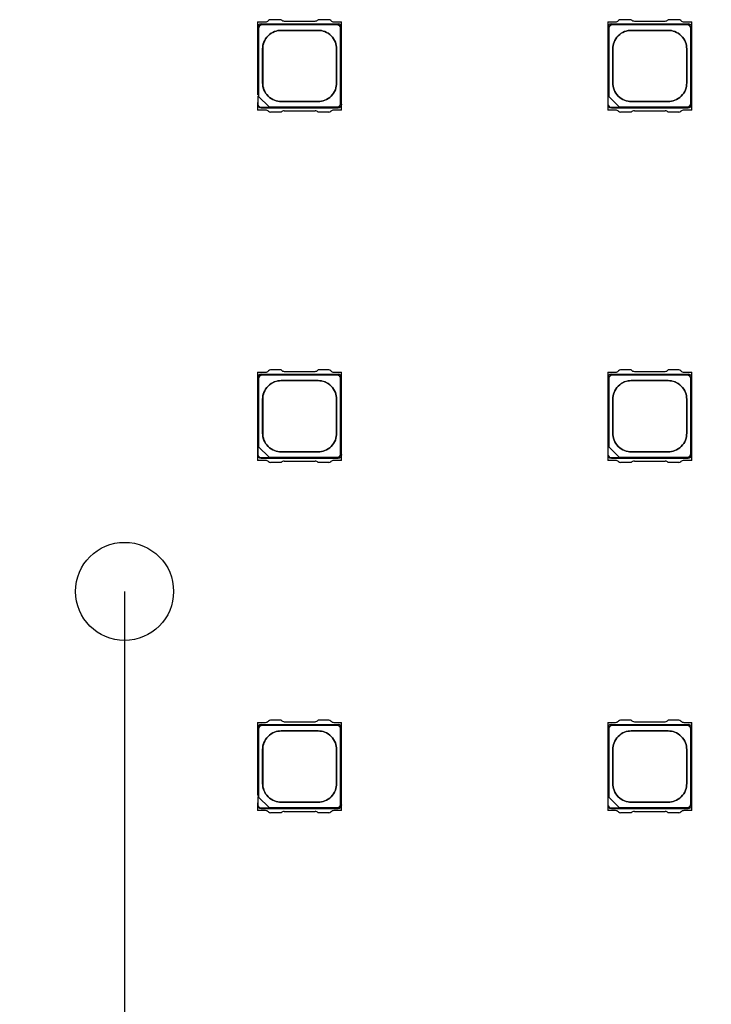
# Model space of a CAD drawing. Header units: millimetres. Extents: x 16 to 406, y 5 to 285.
# Tile 11 of 20: x 162 to 186, y 177 to 212. Entities that reach past the tile are written whole.
import ezdxf
from ezdxf.enums import TextEntityAlignment as Align

# ---------------------------------------------------------------- set-up
doc = ezdxf.new("R2010")
doc.units = ezdxf.units.MM
doc.layers.add('Default', color=7, linetype='Continuous')
doc.layers.add('RECLED_223X50MM_', color=7, linetype='Continuous')
doc.styles.add('SEACAD_Arial', font='arial.ttf')
doc.dimstyles.new('ISO', dxfattribs={"dimtxt": 3.5, "dimasz": 3.5, "dimexe": 1.75, "dimexo": 0, "dimgap": 0.875, "dimtad": 1, "dimtxsty": 'SEACAD_Arial', "dimblk1": '_SE_FILLED', "dimblk2": '_SE_FILLED', "dimsah": 1, "dimcen": 1.75, "dimadec": 0, "dimazin": 0, "dimtfac": 0.5, "dimtdec": 3, "dimtmove": 0, "dimatfit": 3, "dimfxl": 1, "dimarcsym": 0})

# ---------------------------------------------------------------- blocks, each defined once
blk = doc.blocks.new('SE')
at = {"layer": 'RECLED_223X50MM_', "color": 7, "linetype": 'Continuous'}
for p, q in [((170.126, 211.691), (170.126, 211.486)), ((170.126, 211.691), (170.408, 211.691)), ((170.256, 211.616), (172.996, 211.616)), ((172.961, 211.581), (170.291, 211.581)), ((170.964, 211.766), (170.587, 211.766)), ((171.076, 211.716), (172.176, 211.716)), ((172.666, 211.766), (172.288, 211.766)), ((172.844, 211.691), (173.126, 211.691)), ((173.126, 211.486), (173.126, 211.691)), ((182.626, 211.691), (182.626, 211.486)), ((182.626, 211.691), (182.908, 211.691)), ((182.756, 211.616), (185.496, 211.616)), ((185.461, 211.581), (182.791, 211.581)), ((183.464, 211.766), (183.087, 211.766)), ((183.576, 211.716), (184.676, 211.716)), ((185.166, 211.766), (184.788, 211.766)), ((185.344, 211.691), (185.626, 211.691)), ((185.626, 211.486), (185.626, 211.691)), ((170.126, 211.486), (170.126, 209.084)), ((170.161, 211.451), (170.161, 209.026)), ((173.091, 208.781), (173.091, 211.451)), ((173.126, 208.746), (173.126, 211.486)), ((182.626, 211.486), (182.626, 208.746)), ((182.661, 211.451), (182.661, 209.026)), ((185.591, 208.781), (185.591, 211.451)), ((185.626, 208.746), (185.626, 211.486)), ((170.126, 208.815), (170.126, 208.746)), ((170.126, 208.746), (170.126, 208.541)), ((170.161, 209.026), (170.14, 209.047)), ((170.536, 208.651), (170.161, 209.026)), ((173.126, 208.541), (173.126, 208.746)), ((182.626, 208.746), (182.626, 208.541)), ((182.661, 209.026), (182.64, 209.047)), ((183.036, 208.651), (182.661, 209.026)), ((185.626, 208.541), (185.626, 208.746)), ((170.408, 208.541), (170.126, 208.541)), ((170.255, 208.616), (173, 208.616)), ((170.536, 208.651), (172.961, 208.651)), ((170.557, 208.63), (170.536, 208.651)), ((170.964, 208.466), (170.587, 208.466)), ((171.076, 208.516), (172.176, 208.516)), ((172.666, 208.466), (172.288, 208.466)), ((173.126, 208.541), (172.844, 208.541)), ((182.908, 208.541), (182.626, 208.541)), ((182.755, 208.616), (185.5, 208.616)), ((183.036, 208.651), (185.461, 208.651)), ((183.057, 208.63), (183.036, 208.651)), ((183.464, 208.466), (183.087, 208.466)), ((183.576, 208.516), (184.676, 208.516)), ((185.166, 208.466), (184.788, 208.466)), ((185.626, 208.541), (185.344, 208.541)), ((170.964, 199.266), (170.587, 199.266)), ((171.076, 199.216), (172.176, 199.216)), ((172.666, 199.266), (172.288, 199.266)), ((183.464, 199.266), (183.087, 199.266)), ((183.576, 199.216), (184.676, 199.216)), ((185.166, 199.266), (184.788, 199.266)), ((170.126, 199.191), (170.126, 198.986)), ((170.126, 199.191), (170.408, 199.191)), ((170.126, 198.986), (170.126, 196.246)), ((170.161, 198.951), (170.161, 196.526)), ((170.256, 199.116), (172.996, 199.116)), ((172.961, 199.081), (170.291, 199.081)), ((172.844, 199.191), (173.126, 199.191)), ((173.091, 196.281), (173.091, 198.951)), ((173.126, 198.986), (173.126, 199.191)), ((173.126, 196.246), (173.126, 198.986)), ((182.626, 199.191), (182.626, 198.986)), ((182.626, 199.191), (182.908, 199.191)), ((182.626, 198.986), (182.626, 196.246)), ((182.661, 198.951), (182.661, 196.526)), ((182.756, 199.116), (185.496, 199.116)), ((185.461, 199.081), (182.791, 199.081)), ((185.344, 199.191), (185.626, 199.191)), ((185.591, 196.281), (185.591, 198.951)), ((185.626, 198.986), (185.626, 199.191)), ((185.626, 196.246), (185.626, 198.986)), ((170.161, 196.526), (170.14, 196.547)), ((170.536, 196.151), (170.161, 196.526)), ((182.661, 196.526), (182.64, 196.547)), ((183.036, 196.151), (182.661, 196.526)), ((170.126, 196.246), (170.126, 196.041)), ((170.255, 196.116), (173, 196.116)), ((170.536, 196.151), (172.961, 196.151)), ((170.557, 196.13), (170.536, 196.151)), ((173.126, 196.041), (173.126, 196.246)), ((182.626, 196.246), (182.626, 196.041)), ((182.755, 196.116), (185.5, 196.116)), ((183.036, 196.151), (185.461, 196.151)), ((183.057, 196.13), (183.036, 196.151)), ((185.626, 196.041), (185.626, 196.246)), ((170.408, 196.041), (170.126, 196.041)), ((170.964, 195.966), (170.587, 195.966)), ((171.076, 196.016), (172.176, 196.016)), ((172.666, 195.966), (172.288, 195.966)), ((173.126, 196.041), (172.844, 196.041)), ((182.908, 196.041), (182.626, 196.041)), ((183.464, 195.966), (183.087, 195.966)), ((183.576, 196.016), (184.676, 196.016)), ((185.166, 195.966), (184.788, 195.966)), ((185.626, 196.041), (185.344, 196.041)), ((170.126, 186.691), (170.126, 186.486)), ((170.126, 186.691), (170.408, 186.691)), ((170.256, 186.616), (172.996, 186.616)), ((172.961, 186.581), (170.291, 186.581)), ((170.964, 186.766), (170.587, 186.766)), ((171.076, 186.716), (172.176, 186.716)), ((172.666, 186.766), (172.288, 186.766)), ((172.844, 186.691), (173.126, 186.691)), ((173.126, 186.486), (173.126, 186.691)), ((182.626, 186.691), (182.626, 186.486)), ((182.626, 186.691), (182.908, 186.691)), ((182.756, 186.616), (185.496, 186.616)), ((185.461, 186.581), (182.791, 186.581)), ((183.464, 186.766), (183.087, 186.766)), ((183.576, 186.716), (184.676, 186.716)), ((185.166, 186.766), (184.788, 186.766)), ((185.344, 186.691), (185.626, 186.691)), ((185.626, 186.486), (185.626, 186.691)), ((170.126, 186.486), (170.126, 184.084)), ((170.161, 186.451), (170.161, 184.026)), ((173.091, 183.781), (173.091, 186.451)), ((173.126, 183.746), (173.126, 186.486)), ((182.626, 186.486), (182.626, 183.746)), ((182.661, 186.451), (182.661, 184.026)), ((185.591, 183.781), (185.591, 186.451)), ((185.626, 183.746), (185.626, 186.486)), ((170.126, 183.815), (170.126, 183.746)), ((170.161, 184.026), (170.14, 184.047)), ((170.536, 183.651), (170.161, 184.026)), ((182.661, 184.026), (182.64, 184.047)), ((183.036, 183.651), (182.661, 184.026)), ((170.126, 183.746), (170.126, 183.541)), ((170.408, 183.541), (170.126, 183.541)), ((170.255, 183.616), (173, 183.616)), ((170.536, 183.651), (172.961, 183.651)), ((170.557, 183.63), (170.536, 183.651)), ((170.964, 183.466), (170.587, 183.466)), ((171.076, 183.516), (172.176, 183.516)), ((172.666, 183.466), (172.288, 183.466)), ((173.126, 183.541), (172.844, 183.541)), ((173.126, 183.541), (173.126, 183.746)), ((182.626, 183.746), (182.626, 183.541)), ((182.908, 183.541), (182.626, 183.541)), ((182.755, 183.616), (185.5, 183.616)), ((183.036, 183.651), (185.461, 183.651)), ((183.057, 183.63), (183.036, 183.651)), ((183.464, 183.466), (183.087, 183.466)), ((183.576, 183.516), (184.676, 183.516)), ((185.166, 183.466), (184.788, 183.466)), ((185.626, 183.541), (185.344, 183.541)), ((185.626, 183.541), (185.626, 183.746))]:
    blk.add_line(p, q, dxfattribs=at)
blk.add_circle((165.376, 191.366), 1.75, dxfattribs=at)
for centre, radius, start, end in [((170.258, 211.484), 0.132, 91.0089, 178.9911), ((170.408, 211.841), 0.15, 270, 315.573), ((170.587, 211.666), 0.1, 90, 135.573), ((171.076, 211.866), 0.15, 221.8103, 270), ((172.176, 211.866), 0.15, 270, 318.1897), ((172.666, 211.666), 0.1, 44.427, 90), ((172.844, 211.841), 0.15, 224.427, 270), ((172.994, 211.484), 0.132, 1.0089, 88.9911), ((182.758, 211.484), 0.132, 91.0089, 178.9911), ((182.908, 211.841), 0.15, 270, 315.573), ((183.087, 211.666), 0.1, 90, 135.573), ((183.576, 211.866), 0.15, 221.8103, 270), ((184.676, 211.866), 0.15, 270, 318.1897), ((185.166, 211.666), 0.1, 44.427, 90), ((185.344, 211.841), 0.15, 224.427, 270), ((185.494, 211.484), 0.132, 1.0089, 88.9911), ((170.258, 208.748), 0.132, 181.0181, 268.5406), ((172.994, 208.748), 0.133, 272.729, 358.9646), ((182.758, 208.748), 0.132, 181.0181, 268.5406), ((185.494, 208.748), 0.133, 272.729, 358.9646), ((170.408, 208.391), 0.15, 44.427, 90), ((170.587, 208.566), 0.1, 224.427, 270), ((171.076, 208.366), 0.15, 90, 138.1897), ((172.176, 208.366), 0.15, 41.8103, 90), ((172.666, 208.566), 0.1, 270, 315.573), ((172.844, 208.391), 0.15, 90, 135.573), ((182.908, 208.391), 0.15, 44.427, 90), ((183.087, 208.566), 0.1, 224.427, 270), ((183.576, 208.366), 0.15, 90, 138.1897), ((184.676, 208.366), 0.15, 41.8103, 90), ((185.166, 208.566), 0.1, 270, 315.573), ((185.344, 208.391), 0.15, 90, 135.573), ((170.408, 199.341), 0.15, 270, 315.573), ((170.587, 199.166), 0.1, 90, 135.573), ((171.076, 199.366), 0.15, 221.8103, 270), ((172.176, 199.366), 0.15, 270, 318.1897), ((172.666, 199.166), 0.1, 44.427, 90), ((172.844, 199.341), 0.15, 224.427, 270), ((182.908, 199.341), 0.15, 270, 315.573), ((183.087, 199.166), 0.1, 90, 135.573), ((183.576, 199.366), 0.15, 221.8103, 270), ((184.676, 199.366), 0.15, 270, 318.1897), ((185.166, 199.166), 0.1, 44.427, 90), ((185.344, 199.341), 0.15, 224.427, 270), ((170.258, 198.984), 0.132, 91.0089, 178.9911), ((172.994, 198.984), 0.132, 1.0089, 88.9911), ((182.758, 198.984), 0.132, 91.0089, 178.9911), ((185.494, 198.984), 0.132, 1.0089, 88.9911), ((170.258, 196.248), 0.132, 181.0181, 268.5406), ((172.994, 196.248), 0.133, 272.729, 358.9646), ((182.758, 196.248), 0.132, 181.0181, 268.5406), ((185.494, 196.248), 0.133, 272.729, 358.9646), ((170.408, 195.891), 0.15, 44.427, 90), ((170.587, 196.066), 0.1, 224.427, 270), ((171.076, 195.866), 0.15, 90, 138.1897), ((172.176, 195.866), 0.15, 41.8103, 90), ((172.666, 196.066), 0.1, 270, 315.573), ((172.844, 195.891), 0.15, 90, 135.573), ((182.908, 195.891), 0.15, 44.427, 90), ((183.087, 196.066), 0.1, 224.427, 270), ((183.576, 195.866), 0.15, 90, 138.1897), ((184.676, 195.866), 0.15, 41.8103, 90), ((185.166, 196.066), 0.1, 270, 315.573), ((185.344, 195.891), 0.15, 90, 135.573), ((170.258, 186.484), 0.132, 91.0089, 178.9911), ((170.408, 186.841), 0.15, 270, 315.573), ((170.587, 186.666), 0.1, 90, 135.573), ((171.076, 186.866), 0.15, 221.8103, 270), ((172.176, 186.866), 0.15, 270, 318.1897), ((172.666, 186.666), 0.1, 44.427, 90), ((172.844, 186.841), 0.15, 224.427, 270), ((172.994, 186.484), 0.132, 1.0089, 88.9911), ((182.758, 186.484), 0.132, 91.0089, 178.9911), ((182.908, 186.841), 0.15, 270, 315.573), ((183.087, 186.666), 0.1, 90, 135.573), ((183.576, 186.866), 0.15, 221.8103, 270), ((184.676, 186.866), 0.15, 270, 318.1897), ((185.166, 186.666), 0.1, 44.427, 90), ((185.344, 186.841), 0.15, 224.427, 270), ((185.494, 186.484), 0.132, 1.0089, 88.9911), ((170.258, 183.748), 0.132, 181.0181, 268.5406), ((170.408, 183.391), 0.15, 44.427, 90), ((170.587, 183.566), 0.1, 224.427, 270), ((171.076, 183.366), 0.15, 90, 138.1897), ((172.176, 183.366), 0.15, 41.8103, 90), ((172.666, 183.566), 0.1, 270, 315.573), ((172.844, 183.391), 0.15, 90, 135.573), ((172.994, 183.748), 0.133, 272.729, 358.9646), ((182.758, 183.748), 0.132, 181.0181, 268.5406), ((182.908, 183.391), 0.15, 44.427, 90), ((183.087, 183.566), 0.1, 224.427, 270), ((183.576, 183.366), 0.15, 90, 138.1897), ((184.676, 183.366), 0.15, 41.8103, 90), ((185.166, 183.566), 0.1, 270, 315.573), ((185.344, 183.391), 0.15, 90, 135.573), ((185.494, 183.748), 0.133, 272.729, 358.9646)]:
    blk.add_arc(centre, radius, start, end, dxfattribs=at)
for points, degree, knots in [([(170.291, 211.581), (170.238, 211.581), (170.199, 211.543), (170.161, 211.505), (170.161, 211.451)], 2, [0, 0, 0, 0.5, 0.5, 1, 1, 1]), ([(173.091, 211.451), (173.091, 211.504), (173.053, 211.543), (173.015, 211.581), (172.961, 211.581)], 2, [0, 0, 0, 0.5, 0.5, 1, 1, 1]), ([(182.791, 211.581), (182.738, 211.581), (182.699, 211.543), (182.661, 211.505), (182.661, 211.451)], 2, [0, 0, 0, 0.5, 0.5, 1, 1, 1]), ([(185.591, 211.451), (185.591, 211.504), (185.553, 211.543), (185.515, 211.581), (185.461, 211.581)], 2, [0, 0, 0, 0.5, 0.5, 1, 1, 1]), ([(172.946, 209.506), (172.946, 209.619), (172.946, 209.826), (172.946, 210.116), (172.946, 210.406), (172.946, 210.613), (172.946, 210.801), (172.921, 210.965), (172.768, 211.208), (172.524, 211.361), (172.361, 211.386), (172.164, 211.386), (171.941, 211.386), (171.626, 211.386), (171.311, 211.386), (171.088, 211.386), (170.891, 211.386), (170.728, 211.361), (170.485, 211.208), (170.331, 210.965), (170.306, 210.801), (170.306, 210.613), (170.306, 210.406), (170.306, 210.116), (170.306, 209.826), (170.306, 209.619), (170.306, 209.431), (170.331, 209.267), (170.485, 209.024), (170.728, 208.871), (170.891, 208.846), (171.088, 208.846), (171.311, 208.846), (171.626, 208.846), (171.941, 208.846), (172.164, 208.846), (172.361, 208.846), (172.524, 208.871), (172.768, 209.024), (172.921, 209.267), (172.946, 209.431), (172.946, 209.506)], 3, [0, 0, 0, 0, 0.036742, 0.073484, 0.110226, 0.146967, 0.146967, 0.171271, 0.195574, 0.219877, 0.244181, 0.244181, 0.283832, 0.323484, 0.363135, 0.402787, 0.402787, 0.42709, 0.451393, 0.475697, 0.5, 0.5, 0.536742, 0.573484, 0.610226, 0.646967, 0.646967, 0.671271, 0.695574, 0.719877, 0.744181, 0.744181, 0.783832, 0.823484, 0.863135, 0.902787, 0.902787, 0.92709, 0.951393, 0.975697, 1, 1, 1, 1]), ([(172.945, 209.506), (172.945, 209.431), (172.92, 209.267), (172.767, 209.024), (172.524, 208.872), (172.361, 208.847), (172.165, 208.847), (171.941, 208.847), (171.626, 208.847), (171.311, 208.847), (171.088, 208.847), (170.891, 208.847), (170.728, 208.872), (170.485, 209.024), (170.333, 209.267), (170.307, 209.431), (170.307, 209.619), (170.307, 209.825), (170.307, 210.116), (170.307, 210.407), (170.307, 210.613), (170.307, 210.801), (170.333, 210.965), (170.485, 211.207), (170.728, 211.36), (170.891, 211.385), (171.088, 211.385), (171.311, 211.385), (171.626, 211.385), (171.941, 211.385), (172.165, 211.385), (172.361, 211.385), (172.524, 211.36), (172.767, 211.207), (172.92, 210.965), (172.945, 210.801), (172.945, 210.613), (172.945, 210.407), (172.945, 210.116), (172.945, 209.825), (172.945, 209.619), (172.945, 209.506)], 3, [0, 0, 0, 0, 0.024303, 0.048607, 0.07291, 0.097213, 0.097213, 0.136865, 0.176516, 0.216168, 0.255819, 0.255819, 0.280123, 0.304426, 0.328729, 0.353033, 0.353033, 0.389774, 0.426516, 0.463258, 0.5, 0.5, 0.524303, 0.548607, 0.57291, 0.597213, 0.597213, 0.636865, 0.676516, 0.716168, 0.755819, 0.755819, 0.780123, 0.804426, 0.828729, 0.853033, 0.853033, 0.889774, 0.926516, 0.963258, 1, 1, 1, 1]), ([(185.446, 209.506), (185.446, 209.619), (185.446, 209.826), (185.446, 210.116), (185.446, 210.406), (185.446, 210.613), (185.446, 210.801), (185.421, 210.965), (185.268, 211.208), (185.024, 211.361), (184.861, 211.386), (184.664, 211.386), (184.441, 211.386), (184.126, 211.386), (183.811, 211.386), (183.588, 211.386), (183.391, 211.386), (183.228, 211.361), (182.985, 211.208), (182.831, 210.965), (182.806, 210.801), (182.806, 210.613), (182.806, 210.406), (182.806, 210.116), (182.806, 209.826), (182.806, 209.619), (182.806, 209.431), (182.831, 209.267), (182.985, 209.024), (183.228, 208.871), (183.391, 208.846), (183.588, 208.846), (183.811, 208.846), (184.126, 208.846), (184.441, 208.846), (184.664, 208.846), (184.861, 208.846), (185.024, 208.871), (185.268, 209.024), (185.421, 209.267), (185.446, 209.431), (185.446, 209.506)], 3, [0, 0, 0, 0, 0.036742, 0.073484, 0.110226, 0.146967, 0.146967, 0.171271, 0.195574, 0.219877, 0.244181, 0.244181, 0.283832, 0.323484, 0.363135, 0.402787, 0.402787, 0.42709, 0.451393, 0.475697, 0.5, 0.5, 0.536742, 0.573484, 0.610226, 0.646967, 0.646967, 0.671271, 0.695574, 0.719877, 0.744181, 0.744181, 0.783832, 0.823484, 0.863135, 0.902787, 0.902787, 0.92709, 0.951393, 0.975697, 1, 1, 1, 1]), ([(185.445, 209.506), (185.445, 209.431), (185.42, 209.267), (185.267, 209.024), (185.024, 208.872), (184.861, 208.847), (184.665, 208.847), (184.441, 208.847), (184.126, 208.847), (183.811, 208.847), (183.588, 208.847), (183.391, 208.847), (183.228, 208.872), (182.985, 209.024), (182.833, 209.267), (182.807, 209.431), (182.807, 209.619), (182.807, 209.825), (182.807, 210.116), (182.807, 210.407), (182.807, 210.613), (182.807, 210.801), (182.833, 210.965), (182.985, 211.207), (183.228, 211.36), (183.391, 211.385), (183.588, 211.385), (183.811, 211.385), (184.126, 211.385), (184.441, 211.385), (184.665, 211.385), (184.861, 211.385), (185.024, 211.36), (185.267, 211.207), (185.42, 210.965), (185.445, 210.801), (185.445, 210.613), (185.445, 210.407), (185.445, 210.116), (185.445, 209.825), (185.445, 209.619), (185.445, 209.506)], 3, [0, 0, 0, 0, 0.024303, 0.048607, 0.07291, 0.097213, 0.097213, 0.136865, 0.176516, 0.216168, 0.255819, 0.255819, 0.280123, 0.304426, 0.328729, 0.353033, 0.353033, 0.389774, 0.426516, 0.463258, 0.5, 0.5, 0.524303, 0.548607, 0.57291, 0.597213, 0.597213, 0.636865, 0.676516, 0.716168, 0.755819, 0.755819, 0.780123, 0.804426, 0.828729, 0.853033, 0.853033, 0.889774, 0.926516, 0.963258, 1, 1, 1, 1]), ([(170.557, 208.63), (170.515, 208.63), (170.472, 208.63), (170.369, 208.63), (170.308, 208.621), (170.188, 208.642), (170.14, 208.699), (170.14, 208.76), (170.14, 208.856), (170.14, 208.951), (170.14, 209.047)], 3, [0, 0, 0, 0, 0.163329, 0.163329, 0.397391, 0.397391, 0.631454, 0.631454, 0.631454, 1, 1, 1, 1]), ([(172.961, 208.651), (173.015, 208.651), (173.053, 208.689), (173.091, 208.727), (173.091, 208.781)], 2, [0, 0, 0, 0.5, 0.5, 1, 1, 1]), ([(183.057, 208.63), (183.015, 208.63), (182.972, 208.63), (182.869, 208.63), (182.808, 208.621), (182.688, 208.642), (182.64, 208.699), (182.64, 208.76), (182.64, 208.856), (182.64, 208.951), (182.64, 209.047)], 3, [0, 0, 0, 0, 0.163329, 0.163329, 0.397391, 0.397391, 0.631454, 0.631454, 0.631454, 1, 1, 1, 1]), ([(185.461, 208.651), (185.515, 208.651), (185.553, 208.689), (185.591, 208.727), (185.591, 208.781)], 2, [0, 0, 0, 0.5, 0.5, 1, 1, 1]), ([(170.291, 199.081), (170.238, 199.081), (170.199, 199.043), (170.161, 199.005), (170.161, 198.951)], 2, [0, 0, 0, 0.5, 0.5, 1, 1, 1]), ([(172.946, 197.006), (172.946, 197.119), (172.946, 197.326), (172.946, 197.616), (172.946, 197.906), (172.946, 198.113), (172.946, 198.301), (172.921, 198.465), (172.768, 198.708), (172.524, 198.861), (172.361, 198.886), (172.164, 198.886), (171.941, 198.886), (171.626, 198.886), (171.311, 198.886), (171.088, 198.886), (170.891, 198.886), (170.728, 198.861), (170.485, 198.708), (170.331, 198.465), (170.306, 198.301), (170.306, 198.113), (170.306, 197.906), (170.306, 197.616), (170.306, 197.326), (170.306, 197.119), (170.306, 196.931), (170.331, 196.767), (170.485, 196.524), (170.728, 196.371), (170.891, 196.346), (171.088, 196.346), (171.311, 196.346), (171.626, 196.346), (171.941, 196.346), (172.164, 196.346), (172.361, 196.346), (172.524, 196.371), (172.768, 196.524), (172.921, 196.767), (172.946, 196.931), (172.946, 197.006)], 3, [0, 0, 0, 0, 0.036742, 0.073484, 0.110226, 0.146967, 0.146967, 0.171271, 0.195574, 0.219877, 0.244181, 0.244181, 0.283832, 0.323484, 0.363135, 0.402787, 0.402787, 0.42709, 0.451393, 0.475697, 0.5, 0.5, 0.536742, 0.573484, 0.610226, 0.646967, 0.646967, 0.671271, 0.695574, 0.719877, 0.744181, 0.744181, 0.783832, 0.823484, 0.863135, 0.902787, 0.902787, 0.92709, 0.951393, 0.975697, 1, 1, 1, 1]), ([(172.945, 197.006), (172.945, 196.931), (172.92, 196.767), (172.767, 196.524), (172.524, 196.372), (172.361, 196.347), (172.165, 196.347), (171.941, 196.347), (171.626, 196.347), (171.311, 196.347), (171.088, 196.347), (170.891, 196.347), (170.728, 196.372), (170.485, 196.524), (170.333, 196.767), (170.307, 196.931), (170.307, 197.119), (170.307, 197.325), (170.307, 197.616), (170.307, 197.907), (170.307, 198.113), (170.307, 198.301), (170.333, 198.465), (170.485, 198.707), (170.728, 198.86), (170.891, 198.885), (171.088, 198.885), (171.311, 198.885), (171.626, 198.885), (171.941, 198.885), (172.165, 198.885), (172.361, 198.885), (172.524, 198.86), (172.767, 198.707), (172.92, 198.465), (172.945, 198.301), (172.945, 198.113), (172.945, 197.907), (172.945, 197.616), (172.945, 197.325), (172.945, 197.119), (172.945, 197.006)], 3, [0, 0, 0, 0, 0.024303, 0.048607, 0.07291, 0.097213, 0.097213, 0.136865, 0.176516, 0.216168, 0.255819, 0.255819, 0.280123, 0.304426, 0.328729, 0.353033, 0.353033, 0.389774, 0.426516, 0.463258, 0.5, 0.5, 0.524303, 0.548607, 0.57291, 0.597213, 0.597213, 0.636865, 0.676516, 0.716168, 0.755819, 0.755819, 0.780123, 0.804426, 0.828729, 0.853033, 0.853033, 0.889774, 0.926516, 0.963258, 1, 1, 1, 1]), ([(173.091, 198.951), (173.091, 199.004), (173.053, 199.043), (173.015, 199.081), (172.961, 199.081)], 2, [0, 0, 0, 0.5, 0.5, 1, 1, 1]), ([(182.791, 199.081), (182.738, 199.081), (182.699, 199.043), (182.661, 199.005), (182.661, 198.951)], 2, [0, 0, 0, 0.5, 0.5, 1, 1, 1]), ([(185.446, 197.006), (185.446, 197.119), (185.446, 197.326), (185.446, 197.616), (185.446, 197.906), (185.446, 198.113), (185.446, 198.301), (185.421, 198.465), (185.268, 198.708), (185.024, 198.861), (184.861, 198.886), (184.664, 198.886), (184.441, 198.886), (184.126, 198.886), (183.811, 198.886), (183.588, 198.886), (183.391, 198.886), (183.228, 198.861), (182.985, 198.708), (182.831, 198.465), (182.806, 198.301), (182.806, 198.113), (182.806, 197.906), (182.806, 197.616), (182.806, 197.326), (182.806, 197.119), (182.806, 196.931), (182.831, 196.767), (182.985, 196.524), (183.228, 196.371), (183.391, 196.346), (183.588, 196.346), (183.811, 196.346), (184.126, 196.346), (184.441, 196.346), (184.664, 196.346), (184.861, 196.346), (185.024, 196.371), (185.268, 196.524), (185.421, 196.767), (185.446, 196.931), (185.446, 197.006)], 3, [0, 0, 0, 0, 0.036742, 0.073484, 0.110226, 0.146967, 0.146967, 0.171271, 0.195574, 0.219877, 0.244181, 0.244181, 0.283832, 0.323484, 0.363135, 0.402787, 0.402787, 0.42709, 0.451393, 0.475697, 0.5, 0.5, 0.536742, 0.573484, 0.610226, 0.646967, 0.646967, 0.671271, 0.695574, 0.719877, 0.744181, 0.744181, 0.783832, 0.823484, 0.863135, 0.902787, 0.902787, 0.92709, 0.951393, 0.975697, 1, 1, 1, 1]), ([(185.445, 197.006), (185.445, 196.931), (185.42, 196.767), (185.267, 196.524), (185.024, 196.372), (184.861, 196.347), (184.665, 196.347), (184.441, 196.347), (184.126, 196.347), (183.811, 196.347), (183.588, 196.347), (183.391, 196.347), (183.228, 196.372), (182.985, 196.524), (182.833, 196.767), (182.807, 196.931), (182.807, 197.119), (182.807, 197.325), (182.807, 197.616), (182.807, 197.907), (182.807, 198.113), (182.807, 198.301), (182.833, 198.465), (182.985, 198.707), (183.228, 198.86), (183.391, 198.885), (183.588, 198.885), (183.811, 198.885), (184.126, 198.885), (184.441, 198.885), (184.665, 198.885), (184.861, 198.885), (185.024, 198.86), (185.267, 198.707), (185.42, 198.465), (185.445, 198.301), (185.445, 198.113), (185.445, 197.907), (185.445, 197.616), (185.445, 197.325), (185.445, 197.119), (185.445, 197.006)], 3, [0, 0, 0, 0, 0.024303, 0.048607, 0.07291, 0.097213, 0.097213, 0.136865, 0.176516, 0.216168, 0.255819, 0.255819, 0.280123, 0.304426, 0.328729, 0.353033, 0.353033, 0.389774, 0.426516, 0.463258, 0.5, 0.5, 0.524303, 0.548607, 0.57291, 0.597213, 0.597213, 0.636865, 0.676516, 0.716168, 0.755819, 0.755819, 0.780123, 0.804426, 0.828729, 0.853033, 0.853033, 0.889774, 0.926516, 0.963258, 1, 1, 1, 1]), ([(185.591, 198.951), (185.591, 199.004), (185.553, 199.043), (185.515, 199.081), (185.461, 199.081)], 2, [0, 0, 0, 0.5, 0.5, 1, 1, 1]), ([(170.557, 196.13), (170.515, 196.13), (170.472, 196.13), (170.369, 196.13), (170.308, 196.121), (170.188, 196.142), (170.14, 196.199), (170.14, 196.26), (170.14, 196.356), (170.14, 196.451), (170.14, 196.547)], 3, [0, 0, 0, 0, 0.163329, 0.163329, 0.397391, 0.397391, 0.631454, 0.631454, 0.631454, 1, 1, 1, 1]), ([(183.057, 196.13), (183.015, 196.13), (182.972, 196.13), (182.869, 196.13), (182.808, 196.121), (182.688, 196.142), (182.64, 196.199), (182.64, 196.26), (182.64, 196.356), (182.64, 196.451), (182.64, 196.547)], 3, [0, 0, 0, 0, 0.163329, 0.163329, 0.397391, 0.397391, 0.631454, 0.631454, 0.631454, 1, 1, 1, 1]), ([(172.961, 196.151), (173.015, 196.151), (173.053, 196.189), (173.091, 196.227), (173.091, 196.281)], 2, [0, 0, 0, 0.5, 0.5, 1, 1, 1]), ([(185.461, 196.151), (185.515, 196.151), (185.553, 196.189), (185.591, 196.227), (185.591, 196.281)], 2, [0, 0, 0, 0.5, 0.5, 1, 1, 1]), ([(170.291, 186.581), (170.238, 186.581), (170.199, 186.543), (170.161, 186.505), (170.161, 186.451)], 2, [0, 0, 0, 0.5, 0.5, 1, 1, 1]), ([(173.091, 186.451), (173.091, 186.504), (173.053, 186.543), (173.015, 186.581), (172.961, 186.581)], 2, [0, 0, 0, 0.5, 0.5, 1, 1, 1]), ([(182.791, 186.581), (182.738, 186.581), (182.699, 186.543), (182.661, 186.505), (182.661, 186.451)], 2, [0, 0, 0, 0.5, 0.5, 1, 1, 1]), ([(185.591, 186.451), (185.591, 186.504), (185.553, 186.543), (185.515, 186.581), (185.461, 186.581)], 2, [0, 0, 0, 0.5, 0.5, 1, 1, 1]), ([(172.946, 184.506), (172.946, 184.619), (172.946, 184.826), (172.946, 185.116), (172.946, 185.406), (172.946, 185.613), (172.946, 185.801), (172.921, 185.965), (172.768, 186.208), (172.524, 186.361), (172.361, 186.386), (172.164, 186.386), (171.941, 186.386), (171.626, 186.386), (171.311, 186.386), (171.088, 186.386), (170.891, 186.386), (170.728, 186.361), (170.485, 186.208), (170.331, 185.965), (170.306, 185.801), (170.306, 185.613), (170.306, 185.406), (170.306, 185.116), (170.306, 184.826), (170.306, 184.619), (170.306, 184.431), (170.331, 184.267), (170.485, 184.024), (170.728, 183.871), (170.891, 183.846), (171.088, 183.846), (171.311, 183.846), (171.626, 183.846), (171.941, 183.846), (172.164, 183.846), (172.361, 183.846), (172.524, 183.871), (172.768, 184.024), (172.921, 184.267), (172.946, 184.431), (172.946, 184.506)], 3, [0, 0, 0, 0, 0.036742, 0.073484, 0.110226, 0.146967, 0.146967, 0.171271, 0.195574, 0.219877, 0.244181, 0.244181, 0.283832, 0.323484, 0.363135, 0.402787, 0.402787, 0.42709, 0.451393, 0.475697, 0.5, 0.5, 0.536742, 0.573484, 0.610226, 0.646967, 0.646967, 0.671271, 0.695574, 0.719877, 0.744181, 0.744181, 0.783832, 0.823484, 0.863135, 0.902787, 0.902787, 0.92709, 0.951393, 0.975697, 1, 1, 1, 1]), ([(172.945, 184.506), (172.945, 184.431), (172.92, 184.267), (172.767, 184.024), (172.524, 183.872), (172.361, 183.847), (172.165, 183.847), (171.941, 183.847), (171.626, 183.847), (171.311, 183.847), (171.088, 183.847), (170.891, 183.847), (170.728, 183.872), (170.485, 184.024), (170.333, 184.267), (170.307, 184.431), (170.307, 184.619), (170.307, 184.825), (170.307, 185.116), (170.307, 185.407), (170.307, 185.613), (170.307, 185.801), (170.333, 185.965), (170.485, 186.207), (170.728, 186.36), (170.891, 186.385), (171.088, 186.385), (171.311, 186.385), (171.626, 186.385), (171.941, 186.385), (172.165, 186.385), (172.361, 186.385), (172.524, 186.36), (172.767, 186.207), (172.92, 185.965), (172.945, 185.801), (172.945, 185.613), (172.945, 185.407), (172.945, 185.116), (172.945, 184.825), (172.945, 184.619), (172.945, 184.506)], 3, [0, 0, 0, 0, 0.024303, 0.048607, 0.07291, 0.097213, 0.097213, 0.136865, 0.176516, 0.216168, 0.255819, 0.255819, 0.280123, 0.304426, 0.328729, 0.353033, 0.353033, 0.389774, 0.426516, 0.463258, 0.5, 0.5, 0.524303, 0.548607, 0.57291, 0.597213, 0.597213, 0.636865, 0.676516, 0.716168, 0.755819, 0.755819, 0.780123, 0.804426, 0.828729, 0.853033, 0.853033, 0.889774, 0.926516, 0.963258, 1, 1, 1, 1]), ([(185.446, 184.506), (185.446, 184.619), (185.446, 184.826), (185.446, 185.116), (185.446, 185.406), (185.446, 185.613), (185.446, 185.801), (185.421, 185.965), (185.268, 186.208), (185.024, 186.361), (184.861, 186.386), (184.664, 186.386), (184.441, 186.386), (184.126, 186.386), (183.811, 186.386), (183.588, 186.386), (183.391, 186.386), (183.228, 186.361), (182.985, 186.208), (182.831, 185.965), (182.806, 185.801), (182.806, 185.613), (182.806, 185.406), (182.806, 185.116), (182.806, 184.826), (182.806, 184.619), (182.806, 184.431), (182.831, 184.267), (182.985, 184.024), (183.228, 183.871), (183.391, 183.846), (183.588, 183.846), (183.811, 183.846), (184.126, 183.846), (184.441, 183.846), (184.664, 183.846), (184.861, 183.846), (185.024, 183.871), (185.268, 184.024), (185.421, 184.267), (185.446, 184.431), (185.446, 184.506)], 3, [0, 0, 0, 0, 0.036742, 0.073484, 0.110226, 0.146967, 0.146967, 0.171271, 0.195574, 0.219877, 0.244181, 0.244181, 0.283832, 0.323484, 0.363135, 0.402787, 0.402787, 0.42709, 0.451393, 0.475697, 0.5, 0.5, 0.536742, 0.573484, 0.610226, 0.646967, 0.646967, 0.671271, 0.695574, 0.719877, 0.744181, 0.744181, 0.783832, 0.823484, 0.863135, 0.902787, 0.902787, 0.92709, 0.951393, 0.975697, 1, 1, 1, 1]), ([(185.445, 184.506), (185.445, 184.431), (185.42, 184.267), (185.267, 184.024), (185.024, 183.872), (184.861, 183.847), (184.665, 183.847), (184.441, 183.847), (184.126, 183.847), (183.811, 183.847), (183.588, 183.847), (183.391, 183.847), (183.228, 183.872), (182.985, 184.024), (182.833, 184.267), (182.807, 184.431), (182.807, 184.619), (182.807, 184.825), (182.807, 185.116), (182.807, 185.407), (182.807, 185.613), (182.807, 185.801), (182.833, 185.965), (182.985, 186.207), (183.228, 186.36), (183.391, 186.385), (183.588, 186.385), (183.811, 186.385), (184.126, 186.385), (184.441, 186.385), (184.665, 186.385), (184.861, 186.385), (185.024, 186.36), (185.267, 186.207), (185.42, 185.965), (185.445, 185.801), (185.445, 185.613), (185.445, 185.407), (185.445, 185.116), (185.445, 184.825), (185.445, 184.619), (185.445, 184.506)], 3, [0, 0, 0, 0, 0.024303, 0.048607, 0.07291, 0.097213, 0.097213, 0.136865, 0.176516, 0.216168, 0.255819, 0.255819, 0.280123, 0.304426, 0.328729, 0.353033, 0.353033, 0.389774, 0.426516, 0.463258, 0.5, 0.5, 0.524303, 0.548607, 0.57291, 0.597213, 0.597213, 0.636865, 0.676516, 0.716168, 0.755819, 0.755819, 0.780123, 0.804426, 0.828729, 0.853033, 0.853033, 0.889774, 0.926516, 0.963258, 1, 1, 1, 1]), ([(170.557, 183.63), (170.515, 183.63), (170.472, 183.63), (170.369, 183.63), (170.308, 183.621), (170.188, 183.642), (170.14, 183.699), (170.14, 183.76), (170.14, 183.856), (170.14, 183.951), (170.14, 184.047)], 3, [0, 0, 0, 0, 0.163329, 0.163329, 0.397391, 0.397391, 0.631454, 0.631454, 0.631454, 1, 1, 1, 1]), ([(172.961, 183.651), (173.015, 183.651), (173.053, 183.689), (173.091, 183.727), (173.091, 183.781)], 2, [0, 0, 0, 0.5, 0.5, 1, 1, 1]), ([(183.057, 183.63), (183.015, 183.63), (182.972, 183.63), (182.869, 183.63), (182.808, 183.621), (182.688, 183.642), (182.64, 183.699), (182.64, 183.76), (182.64, 183.856), (182.64, 183.951), (182.64, 184.047)], 3, [0, 0, 0, 0, 0.163329, 0.163329, 0.397391, 0.397391, 0.631454, 0.631454, 0.631454, 1, 1, 1, 1]), ([(185.461, 183.651), (185.515, 183.651), (185.553, 183.689), (185.591, 183.727), (185.591, 183.781)], 2, [0, 0, 0, 0.5, 0.5, 1, 1, 1])]:
    blk.add_open_spline(points, degree=degree, knots=knots, dxfattribs=at)
blk = doc.blocks.new('DMBLK3')
at = {"layer": 'Default', "linetype": 'Continuous'}
for points in [[(118.076, 153.163), (118.076, 154.329), (114.576, 153.746)], [(161.876, 153.163), (165.376, 153.746), (161.876, 154.329)]]:
    blk.add_hatch(color=7, dxfattribs=at).paths.add_polyline_path(points)
at = {"layer": 'Default', "color": 7, "linetype": 'Continuous'}
for p, q in [((114.576, 191.366), (114.576, 151.996)), ((165.376, 191.366), (165.376, 151.996)), ((114.576, 153.746), (165.376, 153.746))]:
    blk.add_line(p, q, dxfattribs=at)
at = {"layer": 'Default', "color": 7, "linetype": 'Continuous', "style": 'SEACAD_Arial'}
blk.add_text('50,8', height=3.5, dxfattribs=at).set_placement((135.183, 158.121), align=Align.TOP_LEFT)
blk = doc.blocks.new('_SE_FILLED')
at = {"color": 0}
blk.add_line((0, 0), (-1, 0), dxfattribs=at)
blk.add_solid([(0, 0), (-1, -0.1665), (-1, 0.1665), (0, 0)], dxfattribs=at)
blk = doc.blocks.new('DMBLK4')
at = {"layer": 'Default', "linetype": 'Continuous'}
for points in [[(168.876, 153.163), (168.876, 154.329), (165.376, 153.746)], [(212.676, 153.163), (216.176, 153.746), (212.676, 154.329)]]:
    blk.add_hatch(color=7, dxfattribs=at).paths.add_polyline_path(points)
at = {"layer": 'Default', "color": 7, "linetype": 'Continuous'}
for p, q in [((165.376, 191.366), (165.376, 151.996)), ((216.176, 191.366), (216.176, 151.996)), ((165.376, 153.746), (216.176, 153.746))]:
    blk.add_line(p, q, dxfattribs=at)
at = {"layer": 'Default', "color": 7, "linetype": 'Continuous', "style": 'SEACAD_Arial'}
blk.add_text('50,8', height=3.5, dxfattribs=at).set_placement((185.983, 158.121), align=Align.TOP_LEFT)

msp = doc.modelspace()

# ---------------------------------------------------------------- block references
at = {"layer": 'Default'}
msp.add_blockref('SE', (0, 0), dxfattribs=at)

# ---------------------------------------------------------------- dimensions: what is measured, and where the dimension line sits
at = {"layer": 'Default', "color": 7, "linetype": 'Continuous'}
for base, p1, p2, picture, middle in [((114.576, 153.746), (114.576, 191.366), (165.376, 191.366), 'DMBLK3', (139.976, 153.746)), ((165.376, 153.746), (165.376, 191.366), (216.176, 191.366), 'DMBLK4', (190.776, 153.746))]:
    dim = msp.add_linear_dim(base=base, p1=p1, p2=p2, angle=0, text='\\A1;<>', dimstyle='ISO', dxfattribs=at)
    dim.commit()
    dim.dimension.update_dxf_attribs({"geometry": picture, "text_midpoint": middle, "dimtype": 161})

doc.saveas('drawing.dxf')
